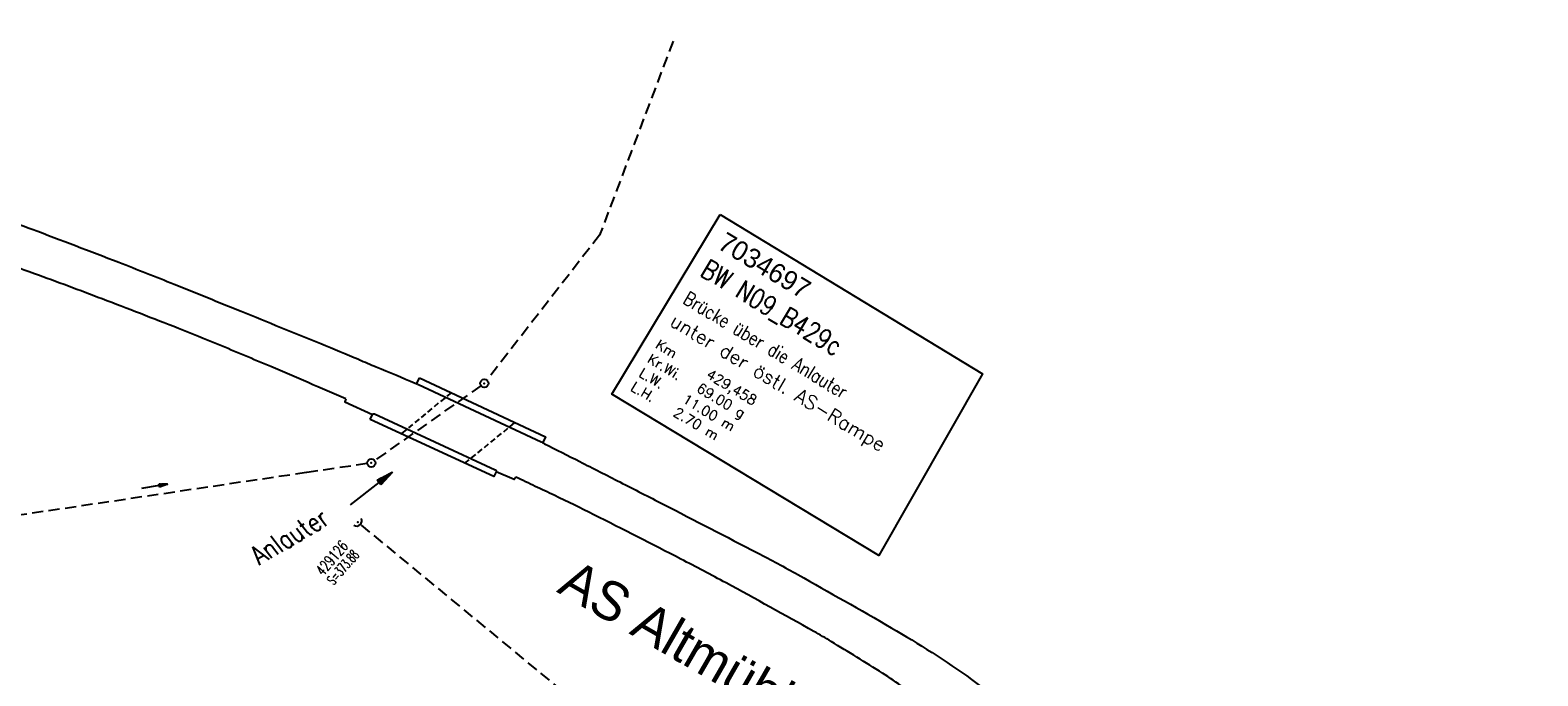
# Model space of a CAD drawing. Extents: x 450316 to 454644, y 428795 to 436505.
# Tile 26 of 256: x 453885 to 454157, y 429304 to 429421. Entities that reach past the tile are written whole.
import ezdxf

# ---------------------------------------------------------------- set-up
doc = ezdxf.new("R2010")
doc.units = 0
doc.header["$LTSCALE"] = 2
doc.header["$MEASUREMENT"] = 0
for name, pattern in [('ACHSE', [5.5, 4, -0.5, 0.5, -0.5]), ('AUSGEZOGEN', [0]), ('GESTRICH-X2', [1.5, 1, -0.5]), ('GESTRICHELT', [0.75, 0.5, -0.25])]:
    doc.linetypes.add(name, pattern=pattern)
doc.layers.get('0').update_dxf_attribs({"linetype": 'CONTINUOUS'})
for name, color, linetype in [('Abwasser', 30, 'GESTRICH-X2'), ('ACHSETOP', 1, 'ACHSE'), ('BAUWOTOP', 1, 'AUSGEZOGEN'), ('BAUWUTOP', 1, 'GESTRICHELT'), ('BW-SCHRIFT', 1, 'AUSGEZOGEN'), ('FBR', 8, 'CONTINUOUS'), ('KANAL', 7, 'GESTRICH-X2'), ('PFEIL', 7, 'CONTINUOUS'), ('SCHACHTNR', 6, 'CONTINUOUS'), ('SCHRIFT', 7, 'AUSGEZOGEN'), ('SCHSYMBOL', 7, 'CONTINUOUS'), ('STRASSE', 8, 'AUSGEZOGEN')]:
    doc.layers.add(name, color=color, linetype=linetype)
doc.styles.add('ROMANS', font='romans.shx', dxfattribs={"width": 0.8})
doc.styles.add('UNIR-O', font='unir_o.shx', dxfattribs={"height": 2.5})

# ---------------------------------------------------------------- blocks, each defined once
blk = doc.blocks.new('PFEIL2')
at = {"color": 0}
for p, q in [((0.88, 0), (-2.4, -0.01)), ((0.88, -0.27), (0.88, 0.28)), ((0.88, 0.28), (2.43, 0.01)), ((0.91, 0.27), (0.88, 0.26)), ((0.97, 0.26), (0.88, 0.25)), ((1.02, 0.25), (0.88, 0.23)), ((1.07, 0.24), (0.88, 0.21)), ((1.13, 0.23), (0.88, 0.19)), ((1.18, 0.22), (0.88, 0.17)), ((1.24, 0.21), (0.88, 0.15)), ((1.29, 0.21), (0.88, 0.14)), ((1.34, 0.2), (0.88, 0.12)), ((1.4, 0.19), (0.88, 0.1)), ((1.45, 0.18), (0.88, 0.08)), ((1.51, 0.17), (0.88, 0.06)), ((1.56, 0.16), (0.88, 0.04)), ((1.61, 0.15), (0.88, 0.02)), ((1.67, 0.14), (0.88, 0.01)), ((1.72, 0.13), (0.88, -0.01)), ((1.78, 0.12), (0.88, -0.03)), ((1.83, 0.11), (0.88, -0.05)), ((1.88, 0.1), (0.88, -0.07)), ((1.94, 0.09), (0.88, -0.09)), ((2.05, 0.08), (0.88, -0.12)), ((1.99, 0.08), (0.88, -0.11)), ((2.1, 0.07), (0.88, -0.14)), ((2.15, 0.06), (0.88, -0.16)), ((2.21, 0.05), (0.88, -0.18)), ((2.26, 0.04), (0.88, -0.2)), ((2.32, 0.03), (0.88, -0.22)), ((2.37, 0.02), (0.88, -0.23)), ((2.42, 0.01), (0.88, -0.25)), ((2.43, 0.01), (0.88, -0.27))]:
    blk.add_line(p, q, dxfattribs=at)
blk = doc.blocks.new('40')
at = {"color": 0}
blk.add_arc((0.02, 0.31), 0.91, 192.5363, 347.4637, dxfattribs=at)
blk.add_point((0, 0), dxfattribs=at)
blk = doc.blocks.new('GST')
at = {"color": 0}
blk.add_circle((0, 0), 0.75, dxfattribs=at)
blk.add_point((0, 0), dxfattribs=at)
blk = doc.blocks.new('10')
blk.add_blockref('GST', (0, 0))

msp = doc.modelspace()

# ---------------------------------------------------------------- linework, layer by layer
at = {"layer": 'Abwasser'}
for points in [[(454000.97, 429418.59), (453987.73, 429383.62), (453967.38, 429357.47)], [(453966.31, 429356.45), (453947.15, 429342.96)], [(453945.8, 429342.42), (453934.83, 429340.8)], [(453934.83, 429340.8), (453873.76, 429331.75)]]:
    msp.add_lwpolyline(points, dxfattribs=at)
at = {"layer": 'ACHSETOP', "flags": 128}
msp.add_lwpolyline([(452882.25, 430569.49), (452879.03, 430544.7), (452876.58, 430519.82), (452874.91, 430494.88), (452874.02, 430469.89), (452873.92, 430444.9), (452874.59, 430419.91), (452876.05, 430394.95), (452878.29, 430370.05), (452881.31, 430345.23), (452885.25, 430320.53), (452889.66, 430295.95), (452894.99, 430271.52), (452901.08, 430247.28), (452903.96, 430236.83), (452907.81, 430223.2), (452914.61, 430199.14), (452921.4, 430175.08), (452928.2, 430151.02), (452934.99, 430126.97), (452941.79, 430102.91), (452948.59, 430078.85), (452955.39, 430054.79), (452962.18, 430030.73), (452968.98, 430006.67), (452975.78, 429982.61), (452981.97, 429960.67), (452982.57, 429958.56), (452989.81, 429934.63), (452997.79, 429910.94), (453006.51, 429887.51), (453015.96, 429864.36), (453026.12, 429841.52), (453036.99, 429819.01), (453048.56, 429796.85), (453060.82, 429775.06), (453073.75, 429753.67), (453087.35, 429732.69), (453101.59, 429712.15), (453116.47, 429692.06), (453131.97, 429672.44), (453148.07, 429653.32), (453164.77, 429634.71), (453182.03, 429616.64), (453199.86, 429599.1), (453218.22, 429582.14), (453237.1, 429565.76), (453256.49, 429549.97), (453276.36, 429534.8), (453296.69, 429520.26), (453317.47, 429506.36), (453338.67, 429493.12), (453360.28, 429480.54), (453382.27, 429468.65), (453404.61, 429457.45), (453427.3, 429446.95), (453450.31, 429437.17), (453455.65, 429435.02), (453473.53, 429427.89), (453496.75, 429418.64), (453519.97, 429409.38), (453543.2, 429400.12), (453566.42, 429390.87), (453589.64, 429381.61), (453612.87, 429372.36), (453636.09, 429363.1), (453659.31, 429353.84), (453682.54, 429344.59), (453705.76, 429335.33), (453728.98, 429326.08), (453752.21, 429316.82), (453775.43, 429307.57), (453798.65, 429298.31), (453821.88, 429289.05), (453845.1, 429279.8), (453868.32, 429270.54), (453891.55, 429261.28), (453896.83, 429259.18), (453961.22, 429233.52, -0.000003), (453966.34, 429231.47, -0.000001), (453992.07, 429221.22, -0.003794), (454011.42, 429213.34, -0.001728), (454053.72, 429195.55, -0.007748), (454090.31, 429179.35, -0.005168), (454144.52, 429153.66, -0.006197), (454189.08, 429131.27, -0.006166), (454233.31, 429107.68, -0.005197), (454276.72, 429083.23, -0.005161), (454319.92, 429057.71, -0.004418), (454344.17, 429042.75, -0.003181), (454377.54, 429021.46, -0.001663), (454389.57, 429013.62)], format="xyb", dxfattribs=at)
at = {"layer": 'BAUWOTOP', "flags": 128}
for points in [[(453955.24, 429357.86), (453977.97, 429347.23), (453977.53, 429346.32), (453977.43, 429346.23), (453977.18, 429346.26), (453955.03, 429356.59), (453954.86, 429356.73), (453954.8, 429356.97), (453955.24, 429357.86)], [(453946.31, 429350.36), (453946.75, 429351.29), (453946.85, 429351.41), (453947.13, 429351.36), (453968.89, 429341.32), (453969.06, 429341.19), (453969.09, 429340.96), (453968.66, 429340.08), (453946.31, 429350.36)]]:
    msp.add_lwpolyline(points, dxfattribs=at)
at = {"layer": 'BAUWUTOP'}
for p, q in [((453960.95, 429355.19), (453951.92, 429347.78)), ((453963.44, 429342.48), (453972.45, 429349.82))]:
    msp.add_line(p, q, dxfattribs=at)
at = {"layer": 'BW-SCHRIFT'}
msp.add_lwpolyline([(454009.46, 429387.35), (454056.77, 429358.58), (454038.08, 429325.85), (453989.95, 429354.95)], close=True, dxfattribs=at)
at = {"layer": 'FBR', "flags": 128}
for points in [[(453276.71, 431178.63, -0.000118), (453287.06, 431188.26, -0.000276), (453291.49, 431192.36, -0.000001), (453311.41, 431210.82, -0.000243), (453311.47, 431210.88, -0.000468), (453320.71, 431219.4, 0.000406), (453331.34, 431229.21, 0.000197), (453340.22, 431237.43, -0.00015), (453349.11, 431245.64, -0.000461), (453368.01, 431263.09, 0.000541), (453384.11, 431277.95, 0.000242), (453392.43, 431285.66, -0.000279)], [(454016.2, 429232.18, -0.001894), (454023.26, 429229.19, -0.006661), (454025.25, 429228.31, -0.000067), (454046.62, 429218.49, -0.000991), (454048.07, 429217.82, -0.000004), (454063.75, 429210.53, 0.000012), (454069.82, 429207.71, 0.000001), (454080.23, 429202.87, -0.000001), (454090.64, 429198.04, -0.000067), (454100.94, 429193.25, -0.000055), (454113.54, 429187.39, -0.001755), (454120.7, 429184.03, -0.000757), (454137.27, 429176.15, -0.001318), (454149.31, 429170.36, -0.0016), (454159.21, 429165.53, -0.001796)]]:
    msp.add_lwpolyline(points, format="xyb", dxfattribs=at)
at = {"layer": 'FBR'}
for points in [[(453944.31, 429361.16, 0.000736), (453937.44, 429363.98, 0.000596), (453923.04, 429369.84, 0.000712), (453910.98, 429374.71, 0.00342), (453900.98, 429378.66, 0.002202), (453885.38, 429384.61, 0.006118), (453873.83, 429388.81, 0.004647)], [(453944.31, 429361.16, -0.000333), (453947.41, 429359.87, -0.001506), (453954.48, 429356.93, -0.000278), (453954.76, 429356.81, -0.007358)], [(453977.46, 429346.17, -0.000179), (453977.78, 429346.01, -0.00055), (453984.14, 429342.79, -0.000483), (453991.39, 429339.1, -0.000964), (453999.2, 429335.1, -0.000442), (454016.21, 429326.32, -0.00818), (454023.49, 429322.4, -0.003495), (454040.32, 429312.83, -0.023613), (454054.83, 429303.5, -0.058071), (454060.05, 429298.79, -0.009107), (454062.83, 429295.5, -0.003315), (454070.25, 429286.28, -0.007556), (454075.28, 429279.74, 0.010753), (454078.85, 429275.16, 0.066312), (454083.88, 429270.42, 0.04253), (454093.12, 429264.91, 0.011327), (454101.06, 429261.28, 0.015069), (454107.16, 429258.86, 0.012163), (454115.72, 429256, -0.009141), (454127.13, 429252.26, -0.014003), (454128.57, 429251.71, -0.004279), (454133.23, 429249.74)], [(454046.11, 429299.05, 0.045743), (454038.76, 429304.64, 0.003), (454029.49, 429310.34, 0.00903), (454026.37, 429312.16, 0.00287), (454010.53, 429320.9, 0.005647), (454002.4, 429325.2, 0.002529), (453986.68, 429333.2, 0.005596), (453979.51, 429336.7, 0.000156), (453976.12, 429338.31, -0.000152), (453972.62, 429339.97, -0.000262), (453972.62, 429339.97, -0.000262)]]:
    msp.add_lwpolyline(points, format="xyb", dxfattribs=at)
at = {"layer": 'KANAL'}
msp.add_line((453944.69, 429331.34), (454024.97, 429265.12), dxfattribs=at)
at = {"layer": 'STRASSE'}
msp.add_lwpolyline([(453941.95, 429354.1, 0.001316), (453928.39, 429359.9, 0.001886), (453918.91, 429363.88, 0.004887), (453911.77, 429366.77, 0.002548), (453897.99, 429372.1, 0.003678), (453885.77, 429376.65, 0.00306), (453871, 429381.93, 0.004592)], format="xyb", dxfattribs=at)
at = {"layer": 'STRASSE', "flags": 128}
for points in [[(453941.95, 429354.1), (453941.75, 429353.58), (453946.75, 429351.29)], [(453972.62, 429339.97), (453972.32, 429339.54), (453969.09, 429340.96)]]:
    msp.add_lwpolyline(points, dxfattribs=at)

# ---------------------------------------------------------------- block references
at = {"layer": 'PFEIL', "rotation": 8.621492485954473}
msp.add_blockref('PFEIL2', (453907.43, 429338.32), dxfattribs=at)
at = {"layer": 'SCHRIFT', "xscale": 2.000000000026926, "yscale": 2.000000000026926, "zscale": 2.000000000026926, "rotation": 37.59236011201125}
msp.add_blockref('PFEIL2', (453946.53, 429337.92), dxfattribs=at)
at = {"layer": 'SCHSYMBOL'}
for p in [(453966.92, 429356.88), (453946.54, 429342.53)]:
    msp.add_blockref('10', p, dxfattribs=at)
at = {"layer": 'SCHSYMBOL', "rotation": 43.88106274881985}
msp.add_blockref('40', (453944.12, 429331.83), dxfattribs=at)

# ---------------------------------------------------------------- texts
at = {"layer": 'BW-SCHRIFT'}
for s, height, style, p in [('7034697', 3.5, 'UNIR-O', (454008.79, 429381.33)), ('unter der östl. AS-Rampe', 2.5, 'ROMANS', (454000.17, 429367.47)), ('Km', 1.8, 'ROMANS', (453997.62, 429363.36)), ('Kr.Wi.', 1.8, 'ROMANS', (453996.14, 429360.78)), ('L.W.   11.00 m', 1.8, 'ROMANS', (453994.63, 429358.26)), ('429,458', 1.8, 'ROMANS', (454006.81, 429358)), ('L.H.   2.70 m', 1.8, 'ROMANS', (453993.16, 429355.77)), ('69.00 g', 1.8, 'ROMANS', (454005.06, 429355.52))]:
    msp.add_text(s, height=height, rotation=328.9613, dxfattribs=dict(at, style=style)).set_placement(p)
at = {"layer": 'BW-SCHRIFT', "style": 'ROMANS', "width": 0.8}
for s, height, p in [('BW N09_B429c', 3.5, (454005.66, 429376.42)), ('Brücke über die Anlauter', 2.5, (454002.55, 429371.45))]:
    msp.add_text(s, height=height, rotation=328.9613, dxfattribs=at).set_placement(p)
at = {"layer": 'SCHACHTNR', "style": 'ROMANS'}
for s, height, width, p in [('429126', 2, 0.7, (453937.81, 429322.01)), ('S=373.88', 1.8, 0.6, (453939.73, 429320.39))]:
    msp.add_text(s, height=height, rotation=49.179, dxfattribs=dict(at, width=width)).set_placement(p)
at = {"layer": 'SCHRIFT', "style": 'ROMANS', "oblique": 353, "width": 0.8}
msp.add_text('Anlauter', height=3.5, rotation=30.6046, dxfattribs=at).set_placement((453926.34, 429324.07))
at = {"layer": 'SCHRIFT', "style": 'UNIR-O'}
msp.add_text('AS Altmühltal', height=7, rotation=330.1065, dxfattribs=at).set_placement((453979.82, 429319.35))

doc.saveas('drawing.dxf')
